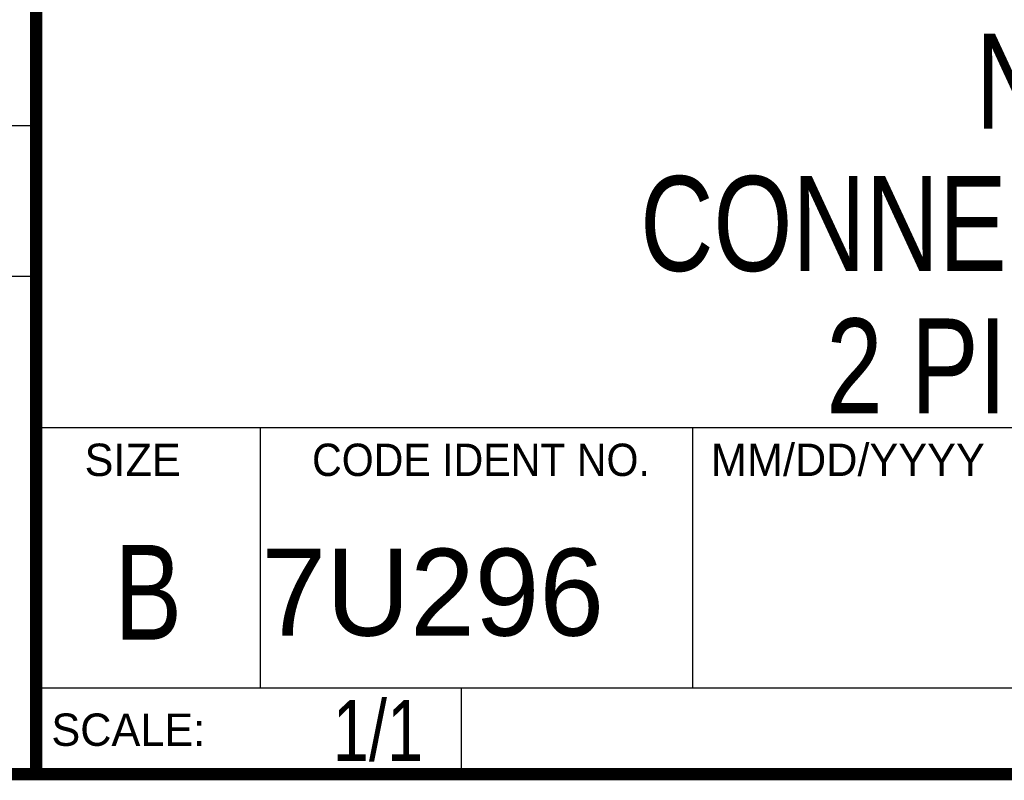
# Model space of a CAD drawing. Header units: inches. Extents: x 0.2 to 16.8, y 0.1 to 10.8.
# Tile 12 of 19: x 13 to 14.7, y 0.2 to 1.5. Entities that reach past the tile are written whole.
import ezdxf

# ---------------------------------------------------------------- set-up
doc = ezdxf.new("R2010")
doc.units = ezdxf.units.IN
doc.header["$LTSCALE"] = 0.935
doc.header["$MEASUREMENT"] = 0
doc.layers.get('0').update_dxf_attribs({"linetype": 'CONTINUOUS'})
doc.layers.add('DETAIL', color=7, linetype='CONTINUOUS')
doc.layers.add('NOTE', color=7, linetype='CONTINUOUS')
doc.styles.get("Standard").update_dxf_attribs({"font": 'txt', "width": 0.8})
doc.styles.add('TEXTSTYLE_2', font='txt')
doc.styles.add('TEXTSTYLE_3', font='txt', dxfattribs={"width": 0.95})

msp = doc.modelspace()

# ---------------------------------------------------------------- linework, layer by layer
at = {"color": 2, "linetype": 'CONTINUOUS'}
for p, q in [((13.0652, 1.9695), (13.0652, 0.2605)), ((11.482, 1.3265), (13.0653, 1.3265)), ((13.0653, 1.0776), (11.482, 1.0776)), ((13.0652, 0.8295), (16.745, 0.8295)), ((13.434, 0.8295), (13.434, 0.4005)), ((14.146, 0.8295), (14.146, 0.4005)), ((13.0652, 0.4005), (16.745, 0.4005)), ((13.765, 0.4005), (13.765, 0.2605)), ((13.0652, 0.2605), (16.745, 0.2605))]:
    msp.add_line(p, q, dxfattribs=at)
at = {"color": 7, "linetype": 'CONTINUOUS', "const_width": 0.02}
for points in [[(13.0653, 1.9707), (13.0653, 0.2586)], [(0.25, 0.2586), (16.75, 0.2586)]]:
    msp.add_lwpolyline(points, dxfattribs=at)

# ---------------------------------------------------------------- texts
at = {"color": 2, "linetype": 'CONTINUOUS', "line_spacing_factor": 0.9}
for s, insert, char_height, width, attachment_point, style in [('SIZE', (13.1451, 0.8027), 0.05325, 0.213016, 1, 'TEXTSTYLE_2'), ('CODE IDENT NO.', (13.7978, 0.8027), 0.053254, 0.708278, 2, 'TEXTSTYLE_3'), ('MM/DD/YYYY', (14.1765, 0.8027), 0.05325, 0.53254, 1, 'TEXTSTYLE_2'), ('SCALE:', (13.0904, 0.3585), 0.05325, 0.319524, 1, 'TEXTSTYLE_2')]:
    msp.add_mtext(s, dxfattribs=dict(at, insert=insert, char_height=char_height, width=width, attachment_point=attachment_point, style=style))
at = {"color": 7, "linetype": 'CONTINUOUS', "insert": (13.2497, 0.6361), "char_height": 0.1562, "width": 0.125, "attachment_point": 2, "line_spacing_factor": 0.9}
msp.add_mtext('B', dxfattribs=at)
at = {"color": 7, "linetype": 'CONTINUOUS', "insert": (13.4363, 0.6298), "char_height": 0.14316, "width": 0.715775, "attachment_point": 1, "line_spacing_factor": 0.9, "style": 'TEXTSTYLE_2'}
msp.add_mtext('7U296', dxfattribs=at)
at = {"layer": 'DETAIL', "color": 7, "linetype": 'CONTINUOUS', "insert": (13.7025, 0.3805), "char_height": 0.1, "width": 0.24, "attachment_point": 3, "line_spacing_factor": 0.9}
msp.add_mtext('1/1', dxfattribs=at)
at = {"layer": 'NOTE', "color": 7, "linetype": 'CONTINUOUS', "insert": (14.9051, 1.4775), "char_height": 0.15625, "width": 1.875, "attachment_point": 2, "line_spacing_factor": 0.9}
msp.add_mtext('NI 9971\\PCONNECTOR BLOCK\\P2 PIN MINI ST', dxfattribs=at)

doc.saveas('drawing.dxf')
